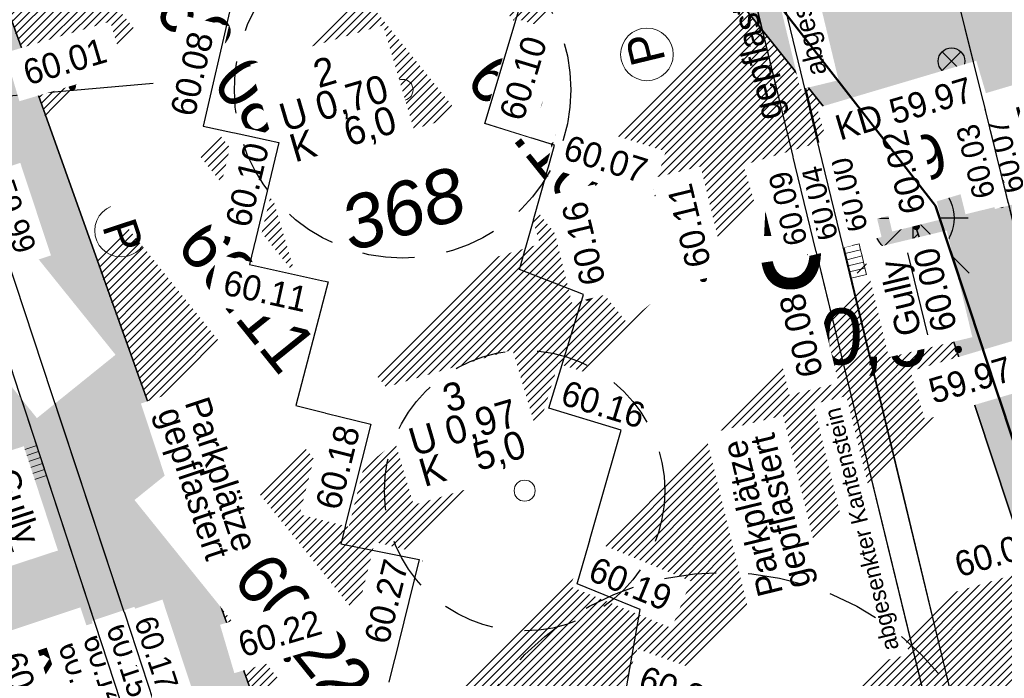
# Model space of a CAD drawing. Header units: millimetres. Extents: x 32365810 to 32368499, y 5620272 to 5622478.
# Tile 185 of 249: x 32366714 to 32366732, y 5620693 to 5620705. Entities that reach past the tile are written whole.
import ezdxf
from ezdxf import colors
from ezdxf.entities.mleader import LeaderData, LeaderLine
from ezdxf.math import Vec2, Vec3

# ---------------------------------------------------------------- set-up
doc = ezdxf.new("R2010")
doc.units = ezdxf.units.MM
for name, pattern in [('1000.100', [0]), ('1000.220', [1.5, 0.925, -0.575]), ('BAULINIE2', [7, 3.5, -1, 0.25, -1, 0.25, -1]), ('LTYPE310', [1, 0.5, -0.5])]:
    doc.linetypes.add(name, pattern=pattern)
doc.layers.get('0').update_dxf_attribs({"color": 1, "linetype": 'CONTINUOUS'})
for name, color, linetype in [('_HB_Baumsatzung', 251, 'CONTINUOUS'), ('_HB_Koordinat_Kreis', 7, 'CONTINUOUS'), ('_HB_Koordinat_Kreuz', 7, 'CONTINUOUS'), ('_K_Bäume_ gemessen', 251, 'CONTINUOUS'), ('_K_Höhen_ gemessen (NHN)', 251, 'CONTINUOUS'), ('_K_Leitungen Kanalbestand (AMT 66)', 251, 'CONTINUOUS'), ('_K_Topographie_ örtl. Aufnahme', 251, 'CONTINUOUS'), ('BAULINIE_B', 7, 'CONTINUOUS'), ('BAULINIE_FA', 1, 'CONTINUOUS'), ('BAULINIE_GL', 7, 'CONTINUOUS'), ('BESONDERE-VERKEHRSFLÄCHEN_FA', 40, 'CONTINUOUS'), ('KERNGEBIETE_FA', 42, 'CONTINUOUS'), ('UMGR_BESONDERE-VERKEHRSFLÄCHEN', 7, 'CONTINUOUS'), ('UMGR_KERNGEBIETE', 7, 'CONTINUOUS')]:
    doc.layers.add(name, color=color, linetype=linetype)
for name, color, linetype, lineweight in [('_HB_geplanteGeländehöhe_', 5, 'CONTINUOUS', 30), ('_HB_Legende text', 7, 'LTYPE310', 18), ('_K_Flurstücke_Grenzpunkte', 251, 'CONTINUOUS', 50), ('Wettbewerbsumgrenzung', 1, 'CONTINUOUS', 50)]:
    doc.layers.add(name, color=color, linetype=linetype, lineweight=lineweight)
doc.layers.add('_HB_Koordinat_Hintergrund_Schraffur', color=7, linetype='CONTINUOUS', true_color=0xffffff)
for name, color, linetype, transparency in [('Beschriftung Kanalbestand (AMT 66)', 7, 'CONTINUOUS', 0.75), ('Beschriftung Topographie', 7, 'CONTINUOUS', 0.75), ('Bäume_ gemessen', 7, 'CONTINUOUS', 0.75), ('Flurstücke_Grenzpunkte', 11, 'CONTINUOUS', 0.75), ('Höhen_ gemessen (NHN)', 7, 'CONTINUOUS', 0.75), ('Höhentexte_ gemessen (NHN)', 7, 'CONTINUOUS', 0.75), ('Leitungen Kanalbestand (AMT 66)', 7, 'CONTINUOUS', 0.75), ('Symbole Topographie', 7, 'CONTINUOUS', 0.75), ('Topographie_ örtl. Aufnahme', 7, 'CONTINUOUS', 0.75), ('weitere Entwässerungsleitungen', 7, 'CONTINUOUS', 0.75)]:
    doc.layers.add(name, color=color, linetype=linetype, transparency=transparency)
doc.styles.add('Arial', font='arial.ttf')
doc.styles.add('Baumdaten_ grün', font='GOTHIC.TTF')
doc.styles.add('Beschriftung Topographie_ blau', font='GOTHIC.TTF')
doc.styles.add('Flurstücksnummer - K 10 700', font='ariali.ttf')
doc.styles.add('Höhe NHN_ gemessen_ blau', font='GOTHIC.TTF')
doc.styles.add('Höhe NHN_ gemessen_ schwarz', font='GOTHIC.TTF')
doc.styles.add('Kanal_ Höhe_ NHN (Deckel_Sohle)_ lila', font='GOTHIC.TTF')
doc.styles.add('PZV', font='arial.ttf', dxfattribs={"width": 0.8})

# ---------------------------------------------------------------- blocks, each defined once
blk = doc.blocks.new('S1000.345')
at = {"color": 0, "lineweight": -2}
for p, q in [((-0.353554, 0.353554), (0.353554, -0.353554)), ((-0.353554, -0.353554), (0.353554, 0.353554))]:
    blk.add_line(p, q, dxfattribs=at)
blk.add_circle((0, 0), 0.5, dxfattribs=at)
blk = doc.blocks.new('S1000.15')
at = {"color": 0, "lineweight": -2}
for p, q in [((-0.5, 0.05), (-0.485, 0.1)), ((0.495, 0.05), (-0.5, 0.05)), ((-0.5, -0.05), (-0.5, 0)), ((-0.5, 0), (0.5, 0)), ((-0.485, 0.1), (0.49, 0.1)), ((-0.475, 0.15), (-0.455, 0.2)), ((0.475, 0.15), (-0.475, 0.15)), ((-0.455, 0.2), (0.455, 0.2)), ((-0.43, 0.25), (-0.4, 0.3)), ((0.43, 0.25), (-0.43, 0.25)), ((-0.4, 0.3), (0.395, 0.3)), ((-0.355, 0.35), (-0.295, 0.4)), ((0.36, 0.35), (-0.355, 0.35)), ((-0.295, 0.4), (0.3, 0.4)), ((0.22, 0.45), (-0.215, 0.45)), ((0.3, 0.4), (0.22, 0.45)), ((0.395, 0.3), (0.36, 0.35)), ((0.455, 0.2), (0.43, 0.25)), ((0.49, 0.1), (0.475, 0.15)), ((0.5, 0), (0.495, 0.05)), ((0.495, -0.05), (-0.5, -0.05)), ((-0.475, -0.15), (-0.49, -0.1)), ((-0.49, -0.1), (0.485, -0.1)), ((0.475, -0.15), (-0.475, -0.15)), ((-0.43, -0.25), (-0.455, -0.2)), ((-0.455, -0.2), (0.46, -0.2)), ((0.425, -0.25), (-0.43, -0.25)), ((-0.355, -0.35), (-0.4, -0.3)), ((-0.4, -0.3), (0.395, -0.3)), ((0.345, -0.35), (-0.355, -0.35)), ((-0.205, -0.45), (-0.29, -0.4)), ((-0.29, -0.4), (0.285, -0.4)), ((0.2, -0.45), (-0.205, -0.45)), ((0.285, -0.4), (0.345, -0.35)), ((0.395, -0.3), (0.425, -0.25)), ((0.46, -0.2), (0.475, -0.15)), ((0.485, -0.1), (0.495, -0.05))]:
    blk.add_line(p, q, dxfattribs=at)
blk.add_circle((0, 0), 0.5, dxfattribs=at)
blk = doc.blocks.new('x')
at = {"layer": '_HB_geplanteGeländehöhe_', "linetype": 'ByBlock'}
for points in [[(32366248.4914857, 5621987.05962121), (32366249.4914857, 5621988.05962121)], [(32366248.4914857, 5621988.05962121), (32366249.4914857, 5621987.05962121)]]:
    blk.add_lwpolyline(points, dxfattribs=at)
blk = doc.blocks.new('S1000.319')
at = {"color": 0, "lineweight": -2}
blk.add_circle((0, 0), 0.5, dxfattribs=at)
at = {"color": 0, "lineweight": -2, "insert": (-0.19717, -0.320478), "char_height": 0.65, "attachment_point": 7, "line_spacing_factor": 0.69, "style": 'Arial'}
blk.add_mtext('P', dxfattribs=at)
blk = doc.blocks.new('S1000.265')
at = {"color": 0, "lineweight": -2}
blk.add_circle((0, 0), 0.5, dxfattribs=at)
blk = doc.blocks.new('S1000.507', base_point=(0, -0.25))
at = {"color": 0, "lineweight": -2}
for p, q in [((-0.5, 0.25), (-0.3, 0.25)), ((-0.5, -0.25), (-0.5, 0.25)), ((-0.3, 0.25), (-0.1, 0.25)), ((-0.3, 0.25), (-0.3, -0.25)), ((-0.1, 0.25), (0.1, 0.25)), ((-0.1, 0.25), (-0.1, -0.25)), ((0.1, 0.25), (0.3, 0.25)), ((0.1, 0.25), (0.1, -0.25)), ((0.3, 0.25), (0.5, 0.25)), ((0.3, 0.25), (0.3, -0.25)), ((0.5, 0.25), (0.5, -0.25)), ((-0.3, -0.25), (-0.5, -0.25)), ((-0.1, -0.25), (-0.3, -0.25)), ((0.1, -0.25), (-0.1, -0.25)), ((0.3, -0.25), (0.1, -0.25)), ((0.5, -0.25), (0.3, -0.25))]:
    blk.add_line(p, q, dxfattribs=at)
blk = doc.blocks.new('O805')
at = {"layer": 'Flurstücke_Grenzpunkte', "color": 7, "lineweight": 18, "insert": (32366221.121325, 5622059.2882), "char_height": 0.95, "attachment_point": 5, "rotation": 16.51246735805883, "line_spacing_factor": 0.69, "style": 'Flurstücksnummer - K 10 700', "bg_fill": 2}
blk.add_mtext('368', dxfattribs=at)

msp = doc.modelspace()

# ---------------------------------------------------------------- hatches: boundary and pattern name
at = {"layer": '_HB_Koordinat_Hintergrund_Schraffur', "linetype": 'ByBlock'}
msp.add_hatch(color=256, dxfattribs=at).paths.add_polyline_path([(32366730.77775655, 5620701.378901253, 1), (32366729.30730045, 5620701.378901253, 1)])
at = {"layer": 'BESONDERE-VERKEHRSFLÄCHEN_FA', "true_color": 0xffd24a}
h = msp.add_hatch(dxfattribs=at)
h.set_pattern_fill('AWS_VBZF', color=41, scale=0.5, style=0, pattern_type=2)
h.set_pattern_definition([(45, (503.2695410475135, -1357.696340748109), (0, 7.071067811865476), [5.2, -4.8]), (45, (503.1281196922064, -1357.696340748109), (0, 7.071067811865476), [5.4, -4.6]), (45, (502.9866983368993, -1357.696340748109), (0, 7.071067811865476), [5.6, -4.4]), (45, (502.8452769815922, -1357.696340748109), (0, 7.071067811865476), [5.8, -4.2]), (45, (502.7038556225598, -1357.696340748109), (0, 7.071067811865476), [6, -4]), (45, (502.5624342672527, -1357.696340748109), (0, 7.071067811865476), [6.2, -3.8]), (45, (502.4210129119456, -1357.696340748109), (0, 7.071067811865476), [6.4, -3.6]), (45, (502.2795915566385, -1357.696340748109), (0, 7.071067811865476), [6.6, -3.4]), (45, (502.1381701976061, -1357.696340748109), (0, 7.071067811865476), [6.8, -3.2]), (45, (501.996748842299, -1357.696340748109), (0, 7.071067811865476), [7, -3]), (45, (501.8553274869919, -1357.696340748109), (0, 7.071067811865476), [7.2, -2.8]), (45, (501.7139061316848, -1357.696340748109), (0, 7.071067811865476), [7.4, -2.6]), (45, (501.5724847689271, -1357.696340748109), (0, 7.071067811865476), [7.6, -2.4]), (45, (501.4310634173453, -1357.696340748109), (0, 7.071067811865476), [7.8, -2.2]), (45, (501.2896420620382, -1357.696340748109), (0, 7.071067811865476), [8, -2]), (45, (501.1482207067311, -1357.696340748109), (0, 7.071067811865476), [8.2, -1.8]), (45, (501.0067993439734, -1357.696340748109), (0, 7.071067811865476), [8.4, -1.6]), (45, (500.8653779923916, -1357.696340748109), (0, 7.071067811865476), [8.6, -1.4]), (45, (500.7239566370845, -1357.696340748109), (0, 7.071067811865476), [8.8, -1.2]), (45, (500.5825352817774, -1357.696340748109), (0, 7.071067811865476), [9, -1]), (45, (500.4411139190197, -1357.696340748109), (0, 7.071067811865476), [9.2, -0.8]), (45, (500.2996925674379, -1357.696340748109), (0, 7.071067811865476), [9.4, -0.6]), (45, (500.1582712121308, -1357.696340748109), (0, 7.071067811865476), [9.6, -0.4]), (45, (500.0168498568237, -1357.696340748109), (7.071067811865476, 0), [9.8, -0.2]), (45, (503.4109624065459, -1357.696340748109), (7.071067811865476, 0), [5, -5]), (45, (499.8754285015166, -1357.696340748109), (7.071067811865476, 0), [10]), (45, (499.8754285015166, -1353.170857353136), (7.071067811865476, 0), [3.6, -6.4]), (45, (499.8754285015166, -1353.312278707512), (7.071067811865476, 0), [3.8, -6.2]), (45, (499.8754285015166, -1353.453700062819), (7.071067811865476, 0), [4, -6]), (45, (499.8754285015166, -1353.595121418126), (7.071067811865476, 0), [4.2, -5.8]), (45, (499.8754285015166, -1353.73654277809), (7.071067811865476, 0), [4.4, -5.6]), (45, (499.8754285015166, -1353.877964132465), (7.071067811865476, 0), [4.6, -5.4]), (45, (499.8754285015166, -1354.019385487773), (0, 7.071067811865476), [4.8, -5.2]), (45, (499.8754285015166, -1354.16080684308), (7.071067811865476, 0), [5, -5]), (45, (499.8754285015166, -1352.60517194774), (7.071067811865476, 0), [2.8, -7.2]), (45, (499.8754285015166, -1352.746593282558), (7.071067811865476, 0), [3, -7]), (45, (499.8754285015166, -1352.888014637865), (7.071067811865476, 0), [3.2, -6.8]), (45, (499.8754285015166, -1353.029435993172), (7.071067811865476, 0), [3.4, -6.6]), (45, (499.8754285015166, -1351.190958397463), (7.071067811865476, 0), [0.8, -9.2]), (45, (499.8754285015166, -1351.049537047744), (7.071067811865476, 0), [0.6, -9.4]), (45, (499.8754285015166, -1351.190958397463), (7.071067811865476, 0), [0.8, -9.2]), (45, (499.8754285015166, -1351.332379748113), (7.071067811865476, 0), [1, -9]), (45, (499.8754285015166, -1351.473801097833), (7.071067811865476, 0), [1.2, -8.8]), (45, (499.8754285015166, -1351.615222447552), (7.071067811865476, 0), [1.4, -8.6]), (45, (499.8754285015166, -1351.756643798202), (7.071067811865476, 0), [1.6, -8.4]), (45, (499.8754285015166, -1352.039486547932), (7.071067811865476, 0), [2, -8]), (45, (499.8754285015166, -1352.180907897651), (7.071067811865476, 0), [2.2, -7.8]), (45, (499.8754285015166, -1352.322329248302), (7.071067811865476, 0), [2.4, -7.6]), (45, (499.8754285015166, -1352.463750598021), (7.071067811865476, 0), [2.6, -7.4]), (45, (499.8754285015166, -1351.898065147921), (7.071067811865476, 0), [1.8, -8.2]), (45, (499.8754285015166, -1350.908115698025), (7.071067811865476, 0), [0.4, -9.6]), (45, (499.8754285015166, -1350.766694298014), (0, 7.071067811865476), [0.2, -9.8])])
h.paths.add_polyline_path([(32366719.8224795, 5620688.519158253), (32366731.1406285, 5620675.183563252), (32366714.38044531, 5620662.955451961), (32366717.80558067, 5620652.197110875), (32366724.4254285, 5620654.229659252), (32366743.4584285, 5620659.978659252), (32366743.72530459, 5620660.058965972), (32366743.1710545, 5620661.732718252), (32366730.0425285, 5620701.378901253), (32366716.0852575, 5620718.810685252), (32366713.2464285, 5620722.931659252), (32366709.4674285, 5620727.586659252), (32366703.4251335, 5620722.754929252), (32366707.1235985, 5620717.591997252), (32366707.7475385, 5620715.425424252), (32366708.88378613, 5620711.47991374), (32366711.2652425, 5620712.478341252)], flags=0)
at = {"layer": 'KERNGEBIETE_FA'}
msp.add_hatch(color=256, dxfattribs=at).paths.add_polyline_path([(32366705.2674285, 5620656.306659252), (32366714.38044531, 5620662.95545196), (32366731.1406285, 5620675.183563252), (32366719.8224795, 5620688.519158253), (32366711.2652425, 5620712.478341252), (32366708.8837855, 5620711.479915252), (32366707.7475385, 5620715.425424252), (32366707.1235985, 5620717.591997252), (32366703.47376654, 5620722.687039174), (32366703.4251335, 5620722.754929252), (32366709.4674285, 5620727.586659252), (32366713.2464285, 5620722.931659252), (32366716.0852575, 5620718.810685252), (32366730.0425285, 5620701.378901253), (32366743.1710545, 5620661.732718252), (32366767.9134285, 5620669.954659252), (32366773.8814285, 5620671.893659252), (32366779.8604285, 5620673.836659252), (32366785.7934285, 5620675.726659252), (32366799.3534285, 5620680.171659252), (32366795.2334285, 5620696.616659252), (32366793.4664285, 5620703.779659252), (32366791.8854285, 5620710.185659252), (32366791.8204285, 5620710.457659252), (32366791.32757302, 5620712.499503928), (32366791.32720713, 5620712.501019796), (32366782.88164983, 5620747.490011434), (32366782.3304285, 5620749.773659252), (32366779.2794285, 5620762.409659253), (32366774.3714285, 5620775.592659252), (32366766.3304285, 5620772.552659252), (32366764.5794285, 5620776.186659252), (32366756.7024285, 5620771.880659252), (32366748.3894285, 5620767.336659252), (32366745.6674285, 5620765.882659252), (32366742.5764285, 5620764.231659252), (32366735.2664285, 5620760.327659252), (32366720.1184285, 5620752.236659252), (32366714.0414285, 5620748.990659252), (32366709.9014285, 5620746.779659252), (32366711.2314285, 5620744.448659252), (32366709.6784285, 5620743.190659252), (32366707.1144285, 5620741.113659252), (32366705.5984285, 5620739.885659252), (32366701.9094285, 5620736.896659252), (32366695.9746285, 5620732.089638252), (32366692.1044285, 5620728.953659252), (32366687.0664285, 5620724.768659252), (32366682.4064285, 5620721.071659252), (32366679.9164285, 5620719.079659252), (32366678.8874285, 5620718.271659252), (32366674.3954285, 5620714.747659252), (32366668.3894285, 5620710.033659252), (32366659.3444285, 5620702.839659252), (32366658.9674285, 5620703.305659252), (32366649.8944285, 5620695.981659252), (32366654.8644285, 5620689.784659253), (32366667.7294285, 5620679.628659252), (32366671.8604285, 5620676.219659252), (32366674.9514285, 5620673.669659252), (32366678.0124285, 5620671.145659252), (32366681.0714285, 5620668.620659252), (32366688.7664285, 5620662.335659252), (32366693.2054285, 5620658.653659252), (32366697.0404285, 5620655.472659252), (32366698.4244285, 5620654.324659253), (32366700.2294285, 5620654.847659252)], flags=0)

# ---------------------------------------------------------------- linework, layer by layer
at = {"layer": '_HB_Baumsatzung', "linetype": '1000.220'}
msp.add_circle((32366726.6569095, 5620690.067781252), 4.998745, dxfattribs=at)
at = {"layer": '_HB_Koordinat_Kreis'}
msp.add_circle((32366730.0425285, 5620701.378901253), 0.7352280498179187, dxfattribs=at)
at = {"layer": '_HB_Koordinat_Kreuz'}
for points in [[(32366731.02945606, 5620701.378901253), (32366730.0425285, 5620701.378901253), (32366730.0425285, 5620702.36582881)], [(32366729.05560094, 5620701.378901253), (32366730.0425285, 5620701.378901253), (32366730.0425285, 5620700.391973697)]]:
    msp.add_lwpolyline(points, dxfattribs=at)
at = {"layer": '_K_Bäume_ gemessen', "linetype": '1000.220'}
for centre, radius in [((32366720.9439975, 5620703.667220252), 2.999243), ((32366723.1195925, 5620696.522919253), 2.499371)]:
    msp.add_circle(centre, radius, dxfattribs=at)
at = {"layer": '_K_Topographie_ örtl. Aufnahme', "linetype": '1000.100'}
msp.add_line((32366724.7745105, 5620717.660859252), (32366730.8570115, 5620692.329742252), dxfattribs=at)
for points in [[(32366733.0558975, 5620696.365875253), (32366727.6187255, 5620718.316898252), (32366727.6692305, 5620718.525969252)], [(32366730.3409485, 5620690.971963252), (32366724.9128085, 5620692.877117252), (32366725.1798295, 5620694.403160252), (32366724.0579095, 5620694.864921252), (32366724.8401905, 5620697.598758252), (32366723.5515295, 5620697.995243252), (32366724.1669045, 5620700.018443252), (32366723.0273155, 5620700.463910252), (32366723.6534675, 5620702.678782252), (32366722.4075585, 5620703.068528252), (32366723.0321145, 5620705.145386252), (32366721.3414425, 5620705.621216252), (32366722.4038115, 5620707.687313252), (32366721.0691755, 5620708.109675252), (32366721.8031405, 5620710.195100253), (32366720.4218395, 5620710.626358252), (32366721.1839635, 5620712.690628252), (32366719.7988595, 5620713.250113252), (32366720.5881975, 5620715.319282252), (32366719.3793995, 5620715.686507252), (32366720.0753125, 5620717.820501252), (32366724.5077125, 5620716.510117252)], [(32366724.2763655, 5620717.466949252), (32366724.5077125, 5620716.510117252), (32366727.8278515, 5620702.777556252), (32366730.3184995, 5620692.546705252)], [(32366709.6373565, 5620714.156565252), (32366715.2940725, 5620712.800525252), (32366714.9412455, 5620710.540547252), (32366716.3187425, 5620710.237518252), (32366715.7448845, 5620708.004518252), (32366717.0841125, 5620707.720050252), (32366716.5943405, 5620705.512655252), (32366717.8938815, 5620705.211786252), (32366717.3858195, 5620703.022141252), (32366718.7356715, 5620702.728236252), (32366718.2131525, 5620700.552185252), (32366719.6134645, 5620700.244224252), (32366719.0388245, 5620698.041271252), (32366720.3761495, 5620697.709850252), (32366719.8392685, 5620695.574404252), (32366721.2387185, 5620695.294493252), (32366720.6977325, 5620693.107183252), (32366722.0024705, 5620692.737061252), (32366721.5014555, 5620690.573143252), (32366722.8407655, 5620690.216626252), (32366722.3167385, 5620688.200726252), (32366717.6862025, 5620689.200852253), (32366710.1093785, 5620712.091355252)], [(32366717.4039765, 5620688.325026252), (32366717.0484285, 5620689.320659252), (32366709.2664325, 5620713.017060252)]]:
    msp.add_lwpolyline(points, dxfattribs=at)
at = {"layer": 'BAULINIE_B', "linetype": 'BAULINIE2', "const_width": 0.4, "flags": 128}
msp.add_lwpolyline([(32366709.62798071, 5620727.706213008), (32366713.40666515, 5620723.051601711), (32366716.24587756, 5620718.930071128), (32366730.22109903, 5620701.47586808), (32366743.29797884, 5620661.985648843), (32366767.85099308, 5620670.144665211), (32366773.81961633, 5620672.083867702), (32366779.79916923, 5620674.027047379), (32366785.73192525, 5620675.916969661), (32366799.11416693, 5620680.30370006), (32366795.03933637, 5620696.568406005), (32366793.27225468, 5620703.731737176), (32366791.69107749, 5620710.138455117), (32366791.62595862, 5620710.41095253), (32366791.13315655, 5620712.452575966), (32366791.13279061, 5620712.454092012), (32366782.68723331, 5620747.44308365), (32366782.13601533, 5620749.726717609), (32366779.08782298, 5620762.351089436), (32366774.25413063, 5620775.334497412), (32366766.22978142, 5620772.30079245), (32366764.49063668, 5620775.910188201), (32366756.79835567, 5620771.705165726), (32366748.48451025, 5620767.160703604), (32366745.76165573, 5620765.706247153), (32366742.67064634, 5620764.055242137), (32366735.36065554, 5620760.151247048), (32366720.21265763, 5620752.060248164), (32366714.13564566, 5620748.814241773), (32366710.17706926, 5620746.700132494), (32366711.48934427, 5620744.400197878), (32366709.8043187, 5620743.03525122), (32366707.24031533, 5620740.958248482), (32366705.72433599, 5620739.730265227), (32366702.03531021, 5620736.741244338), (32366696.10053993, 5620731.934247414), (32366692.23128717, 5620728.79903596), (32366687.19249386, 5620724.613376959), (32366682.53104959, 5620720.915231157), (32366680.040659, 5620718.922918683), (32366679.0108752, 5620718.114303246), (32366674.51891181, 5620714.590331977), (32366668.51341932, 5620709.876730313), (32366659.31369141, 5620702.55966645), (32366658.93759675, 5620703.024547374), (32366650.17518257, 5620695.951261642), (32366655.00621334, 5620689.927539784), (32366667.85505408, 5620679.784296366), (32366671.98770287, 5620676.373935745), (32366675.07866534, 5620673.823966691), (32366678.13974484, 5620671.299901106), (32366681.19834569, 5620668.775230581), (32366688.89353098, 5620662.490079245), (32366693.33311366, 5620658.807595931), (32366697.16811496, 5620655.626594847), (32366698.47055177, 5620654.546249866), (32366700.17379466, 5620655.039765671), (32366705.17798463, 5620656.488974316), (32366730.8488573, 5620675.218261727), (32366719.64639786, 5620688.417545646), (32366711.14789596, 5620712.212277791), (32366708.75380482, 5620711.208554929), (32366707.5553494, 5620715.37007672), (32366706.94094487, 5620717.503538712), (32366703.31117872, 5620722.570569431)], dxfattribs=at)
at = {"layer": 'BAULINIE_FA', "const_width": 0.9}
for points in [[(32366709.82207423, 5620727.863781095), (32366713.60696098, 5620723.201529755), (32366716.44665265, 5620719.079303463), (32366730.44431219, 5620701.597076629), (32366743.45663427, 5620662.301812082)], [(32366719.42629581, 5620688.290529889), (32366711.00121278, 5620711.879698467), (32366708.59132897, 5620710.869354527), (32366707.31511302, 5620715.300892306), (32366706.71262782, 5620717.392965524), (32366703.10794394, 5620722.424982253)]]:
    msp.add_lwpolyline(points, dxfattribs=at)
at = {"layer": 'BAULINIE_GL'}
for points in [[(32366709.47270588, 5620727.580158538), (32366713.2464285, 5620722.931659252), (32366716.0852575, 5620718.810685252), (32366730.0425285, 5620701.378901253), (32366743.1710545, 5620661.732718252)], [(32366719.8224795, 5620688.519158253), (32366711.2652425, 5620712.478341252), (32366708.8837855, 5620711.479915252), (32366707.7475385, 5620715.425424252), (32366707.1235985, 5620717.591997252), (32366703.47376654, 5620722.687039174)]]:
    msp.add_lwpolyline(points, dxfattribs=at)
at = {"layer": 'UMGR_BESONDERE-VERKEHRSFLÄCHEN'}
msp.add_lwpolyline([(32366719.8224795, 5620688.519158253), (32366731.1406285, 5620675.183563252), (32366714.38044531, 5620662.955451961), (32366717.80558067, 5620652.197110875), (32366724.4254285, 5620654.229659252), (32366743.4584285, 5620659.978659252), (32366743.72530459, 5620660.058965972), (32366743.1710545, 5620661.732718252), (32366730.0425285, 5620701.378901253), (32366716.0852575, 5620718.810685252), (32366713.2464285, 5620722.931659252), (32366709.4674285, 5620727.586659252), (32366703.4251335, 5620722.754929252), (32366707.1235985, 5620717.591997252), (32366707.7475385, 5620715.425424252), (32366708.88378613, 5620711.47991374), (32366711.2652425, 5620712.478341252)], close=True, dxfattribs=at)
at = {"layer": 'UMGR_KERNGEBIETE'}
msp.add_lwpolyline([(32366719.8224795, 5620688.519158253), (32366711.2652425, 5620712.478341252), (32366708.8837855, 5620711.479915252), (32366707.7475385, 5620715.425424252), (32366707.1235985, 5620717.591997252), (32366703.47376654, 5620722.687039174), (32366703.4251335, 5620722.754929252), (32366709.4674285, 5620727.586659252), (32366713.2464285, 5620722.931659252), (32366716.0852575, 5620718.810685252), (32366730.0425285, 5620701.378901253), (32366743.1710545, 5620661.732718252)], dxfattribs=at)

# ---------------------------------------------------------------- block references
at = {"layer": '_HB_geplanteGeländehöhe_', "color": 5, "linetype": 'ByBlock', "xscale": 2, "yscale": 2, "zscale": 2}
msp.add_blockref('x', (-32365767.93529612, -5623273.722296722), dxfattribs=at)
at = {"layer": '_K_Höhen_ gemessen (NHN)', "xscale": 0.1125, "yscale": 0.1125, "zscale": 0.1125}
for p in [(32366717.2714285, 5620703.065659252), (32366718.2131525, 5620700.552185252), (32366718.8864285, 5620693.530659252)]:
    msp.add_blockref('S1000.15', p, dxfattribs=at)
at = {"layer": '_K_Leitungen Kanalbestand (AMT 66)', "xscale": 0.475, "yscale": 0.475, "zscale": 0.475}
msp.add_blockref('S1000.345', (32366730.7293105, 5620704.178693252), dxfattribs=at)
at = {"layer": 'Bäume_ gemessen', "color": 7, "lineweight": 18, "xscale": 0.375, "yscale": 0.375, "zscale": 0.375}
for p in [(32366720.9439955, 5620703.667219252, 60.198), (32366723.1195905, 5620696.522918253, 60.258)]:
    msp.add_blockref('S1000.265', p, dxfattribs=at)
at = {"layer": 'Höhen_ gemessen (NHN)', "color": 7, "lineweight": 18, "xscale": 0.1125, "yscale": 0.1125, "zscale": 0.1125}
for p in [(32366715.0534265, 5620703.725658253, 60.008), (32366718.7356695, 5620702.728235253, 60.099), (32366730.1024265, 5620701.232658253, 60.021), (32366728.6914265, 5620700.903658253, 60.045), (32366728.8384265, 5620700.948658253, 59.997), (32366728.2134265, 5620700.764658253, 60.087), (32366726.3054265, 5620700.304658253, 60.11), (32366727.8312155, 5620700.171930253, 60.076), (32366724.2474265, 5620699.968658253, 60.165), (32366730.8510415, 5620699.039819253, 59.968), (32366723.5515275, 5620697.995242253, 60.159), (32366720.3761475, 5620697.709849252, 60.179), (32366721.2387165, 5620695.294492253, 60.269), (32366724.0579075, 5620694.864920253, 60.191)]:
    msp.add_blockref('S1000.15', p, dxfattribs=at)
at = {"layer": 'Leitungen Kanalbestand (AMT 66)', "color": 7, "lineweight": 18, "xscale": 0.475, "yscale": 0.475, "zscale": 0.475}
msp.add_blockref('S1000.345', (32366730.7293085, 5620704.178692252, 59.974), dxfattribs=at)
at = {"layer": 'Leitungen Kanalbestand (AMT 66)', "color": 251, "lineweight": 18, "xscale": 0.475, "yscale": 0.475, "zscale": 0.475}
msp.add_blockref('S1000.345', (32366730.7293105, 5620704.178693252, 59.974), dxfattribs=at)
at = {"layer": 'Symbole Topographie', "color": 7, "lineweight": 18, "xscale": 0.9375, "yscale": 0.9375, "zscale": 0.9375, "rotation": 288.314688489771}
msp.add_blockref('S1000.319', (32366715.9240515, 5620701.157606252), dxfattribs=at)
at = {"layer": 'weitere Entwässerungsleitungen', "color": 7, "lineweight": 18, "xscale": 0.5625, "yscale": 0.5625, "zscale": 0.5625}
for p, rotation in [((32366728.8746835, 5620700.585315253, 59.997), 283.5022228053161), ((32366714.5074265, 5620697.058075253, 59.96), 108.240234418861)]:
    msp.add_blockref('S1000.507', p, dxfattribs=dict(at, rotation=rotation))

# ---------------------------------------------------------------- texts
at = {"layer": '_HB_geplanteGeländehöhe_', "color": 5, "linetype": 'ByBlock', "insert": (32366727.60892722, 5620699.797838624), "char_height": 1, "width": 5.600000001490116, "attachment_point": 1, "rotation": 358.59993279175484, "style": 'Arial'}
msp.add_mtext('60,6', dxfattribs=at)

# ---------------------------------------------------------------- next in the draw order: texts
at = {"layer": '_K_Höhen_ gemessen (NHN)', "char_height": 0.9, "width": 6.48035329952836, "attachment_point": 8, "rotation": 308.8633331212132, "line_spacing_factor": 0.69, "style": 'Höhe NHN_ gemessen_ schwarz', "bg_fill": 2}
for s, insert in [('60.08', (32366717.4108975, 5620703.900509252)), ('60.10', (32366722.97115118, 5620702.663961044)), ('59.93', (32366712.4487285, 5620700.963010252)), ('60.11', (32366717.81299311, 5620699.710281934)), ('60.22', (32366718.8192805, 5620693.757166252))]:
    msp.add_mtext(s, dxfattribs=dict(at, insert=insert))
at = {"layer": 'Beschriftung Kanalbestand (AMT 66)', "color": 251, "lineweight": 25, "char_height": 0.8, "attachment_point": 5, "line_spacing_factor": 0.69, "style": 'Arial', "bg_fill": 2}
for s, insert, rotation in [('KD 59.97', (32366729.86761578, 5620702.330653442, 59.95), 16.51246735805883), ('KD 60.16', (32366715.29739863, 5620691.599093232, 60.132), 288.4375035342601)]:
    msp.add_mtext(s, dxfattribs=dict(at, insert=insert, rotation=rotation))
at = {"layer": 'Beschriftung Topographie', "color": 142, "lineweight": 25, "true_color": 0x0087cd, "insert": (32366727.4928155, 5620696.109624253), "char_height": 0.45, "attachment_point": 5, "rotation": 103.68217830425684, "line_spacing_factor": 0.69, "style": 'Beschriftung Topographie_ blau', "bg_fill": 2}
msp.add_mtext('Parkplätze\\Pgepflastert', dxfattribs=at)
at = {"layer": 'Bäume_ gemessen', "color": 92, "lineweight": 25, "true_color": 0x00d200, "insert": (32366722.0355185, 5620697.606270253, 60.234), "char_height": 0.5, "attachment_point": 5, "rotation": 16.444954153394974, "line_spacing_factor": 0.69, "style": 'Baumdaten_ grün', "bg_fill": 2}
msp.add_mtext('3\\PU 0,97\\PK   5,0', dxfattribs=at)
at = {"layer": 'Höhentexte_ gemessen (NHN)', "color": 7, "lineweight": 25, "char_height": 0.45, "attachment_point": 8, "rotation": 103.68217830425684, "line_spacing_factor": 0.69, "style": 'Höhe NHN_ gemessen_ schwarz', "bg_fill": 2}
for s, insert in [('60.11', (32366726.2740515, 5620701.298253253, 60.086)), ('60.16', (32366724.3939155, 5620700.981911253, 60.141))]:
    msp.add_mtext(s, dxfattribs=dict(at, insert=insert))
at = {"layer": 'Höhentexte_ gemessen (NHN)', "color": 142, "lineweight": 25, "true_color": 0x0087cd, "char_height": 0.45, "line_spacing_factor": 0.69, "style": 'Höhe NHN_ gemessen_ blau', "bg_fill": 2}
for s, insert, attachment_point, rotation in [('60.08', (32366727.8723415, 5620700.019620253, 60.052), 6, 103.68217830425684), ('60.16', (32366723.7340955, 5620698.063492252, 60.135), 7, 342.89833257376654), ('60.18', (32366720.1937725, 5620697.612582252, 60.155), 9, 75.88753548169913), ('60.06', (32366732.1866285, 5620695.832898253, 60.061), 3, 16.44722074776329), ('60.19', (32366724.2219135, 5620694.936342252, 60.167), 7, 337.6288435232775), ('60.20', (32366725.1178345, 5620692.981596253, 60.175), 7, 340.660065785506)]:
    msp.add_mtext(s, dxfattribs=dict(at, insert=insert, attachment_point=attachment_point, rotation=rotation))
at = {"layer": 'weitere Entwässerungsleitungen', "color": 200, "lineweight": 25, "true_color": 0xd600ff, "insert": (32366713.7670005, 5620696.147070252, 59.936), "char_height": 0.45, "attachment_point": 5, "rotation": 288.18040099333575, "line_spacing_factor": 0.69, "style": 'Kanal_ Höhe_ NHN (Deckel_Sohle)_ lila', "bg_fill": 2}
msp.add_mtext('\\SGully/59.96;', dxfattribs=at)

# ---------------------------------------------------------------- next in the draw order: block references
at = {"layer": 'Höhen_ gemessen (NHN)', "color": 7, "lineweight": 18, "xscale": 0.1125, "yscale": 0.1125, "zscale": 0.1125}
for p in [(32366717.2714265, 5620703.065658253, 60.078), (32366722.4075565, 5620703.068527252, 60.103), (32366723.6534655, 5620702.678781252, 60.072), (32366731.6134265, 5620701.619658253, 60.033), (32366718.2131505, 5620700.552184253, 60.111), (32366718.8864265, 5620693.530658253, 60.216)]:
    msp.add_blockref('S1000.15', p, dxfattribs=at)
at = {"layer": 'Symbole Topographie', "color": 7, "lineweight": 18, "xscale": 0.9374999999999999, "yscale": 0.9374999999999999, "zscale": 0.9374999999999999, "rotation": 103.591655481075}
msp.add_blockref('S1000.319', (32366725.2995165, 5620704.299673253), dxfattribs=at)

# ---------------------------------------------------------------- next in the draw order: texts
at = {"layer": '_K_Flurstücke_Grenzpunkte', "lineweight": 18, "insert": (32366720.9467535, 5620701.541859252), "char_height": 1.3, "attachment_point": 5, "rotation": 16.51246735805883, "line_spacing_factor": 0.69, "style": 'Flurstücksnummer - K 10 700', "bg_fill": 2}
msp.add_mtext('368', dxfattribs=at)
at = {"layer": 'Beschriftung Topographie', "color": 142, "lineweight": 25, "true_color": 0x0087cd, "attachment_point": 5, "line_spacing_factor": 0.69, "style": 'Beschriftung Topographie_ blau', "bg_fill": 2}
for s, insert, char_height, rotation in [('Parkplätze\\Pgepflastert', (32366717.4024865, 5620696.713806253), 0.45, 288.2602135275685), ('abgesenkter Kantenstein', (32366729.1678095, 5620695.845541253), 0.3, 103.68217830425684)]:
    msp.add_mtext(s, dxfattribs=dict(at, insert=insert, char_height=char_height, rotation=rotation))
at = {"layer": 'Höhentexte_ gemessen (NHN)', "color": 7, "lineweight": 25, "attachment_point": 8, "line_spacing_factor": 0.69, "style": 'Höhe NHN_ gemessen_ schwarz', "bg_fill": 2}
for s, insert, char_height, rotation in [('60.08', (32366717.4108955, 5620703.900508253, 60.054), 0.45, 76.93684729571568), ('60.22', (32366718.8192785, 5620693.757165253, 60.216), 0.45, 16.51246735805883), ('60.12', (32366715.0033315, 5620693.115338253, 60.094), 0.4, 288.2402288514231), ('60.11', (32366713.9969365, 5620692.838348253, 60.088), 0.45, 288.2402288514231)]:
    msp.add_mtext(s, dxfattribs=dict(at, insert=insert, char_height=char_height, rotation=rotation))
at = {"layer": 'Höhentexte_ gemessen (NHN)', "color": 142, "lineweight": 25, "true_color": 0x0087cd, "char_height": 0.45, "line_spacing_factor": 0.69, "style": 'Höhe NHN_ gemessen_ blau', "bg_fill": 2}
for s, insert, attachment_point, rotation in [('60.10', (32366722.6599665, 5620703.219146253, 60.079), 1, 73.26282312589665), ('60.07', (32366723.8464005, 5620702.654715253, 60.048), 4, 342.6292306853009), ('60.10', (32366718.5734375, 5620702.653863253, 60.075), 9, 76.49760336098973), ('60.27', (32366721.0571595, 5620695.223576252, 60.245), 9, 76.10784713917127)]:
    msp.add_mtext(s, dxfattribs=dict(at, insert=insert, attachment_point=attachment_point, rotation=rotation))

# ---------------------------------------------------------------- next in the draw order: leaders
at = {"layer": 'Beschriftung Topographie', "color": 142, "lineweight": 25, "true_color": 0x0087cd}
ml = msp.add_multileader_mtext('Standard', dxfattribs=at)
ml.set_content('gepflastert', color=(0, 135, 205), style='Beschriftung Topographie_ blau')
ml.set_leader_properties(linetype='CONTINUOUS')
ml.build(insert=Vec2(0, 0))
ml.multileader.update_dxf_attribs({"has_dogleg": 0, "dogleg_length": 0, "arrow_head_size": 0})
ctx = ml.context
ctx.base_point, ctx.char_height, ctx.arrow_head_size, ctx.landing_gap_size, ctx.plane_origin = Vec3(32366726.8061695, 5620706.284328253), 0.45, 0, 0, Vec3(499.8254265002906, -1357.746341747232)
notes = []
notes.append((ctx, [(0, (1, 1, 0), (32366730.0286712, 5620706.284328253), (0, 0), 0, [(0, [(32366727.2510145, 5620706.351340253)], 0, [])])]))
ctx.mtext.insert, ctx.mtext.text_direction, ctx.mtext.rotation, ctx.mtext.line_spacing_factor = Vec3(32366727.27857239, 5620703.083461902), Vec3(-0.2341340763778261, 0.9722043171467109), 1.80712411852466, 0.69
ml = msp.add_multileader_mtext('Standard', dxfattribs=at)
ml.set_content('gepflastert', color=(0, 135, 205), style='Beschriftung Topographie_ blau')
ml.set_leader_properties(linetype='CONTINUOUS')
ml.build(insert=Vec2(0, 0))
ml.multileader.update_dxf_attribs({"has_dogleg": 0, "dogleg_length": 0, "arrow_head_size": 0})
ctx = ml.context
ctx.base_point, ctx.char_height, ctx.arrow_head_size, ctx.landing_gap_size, ctx.plane_origin = Vec3(32366713.2759365, 5620703.784917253), 0.45, 0, 0, Vec3(499.8254265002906, -1357.746341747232)
notes.append((ctx, [(0, (1, 1, 0), (32366716.4984382, 5620703.784917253), (0, 0), 0, [(0, [(32366712.6825265, 5620703.456492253)], 0, [])])]))
ctx.mtext.insert, ctx.mtext.text_direction, ctx.mtext.rotation, ctx.mtext.line_spacing_factor = Vec3(32366713.55046455, 5620703.878869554), Vec3(0.3237950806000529, -0.9461272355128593), 5.042126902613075, 0.69
for ctx, leaders in notes:
    for number, flags, end, landing, length, lines in leaders:
        leader = LeaderData()
        leader.index, (leader.has_last_leader_line, leader.has_dogleg_vector, leader.attachment_direction) = number, flags
        leader.last_leader_point, leader.dogleg_vector, leader.dogleg_length = Vec3(end), Vec3(landing), length
        for number, points, colour, breaks in lines:
            line = LeaderLine()
            line.index, line.vertices, line.color, line.breaks = number, Vec3.list(points), colors.encode_raw_color(colour), breaks
            leader.lines.append(line)
        ctx.leaders.append(leader)

# ---------------------------------------------------------------- next in the draw order: texts
at = {"layer": '_HB_Legende text', "insert": (32366721.66605051, 5620705.471483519), "char_height": 2, "width": 72.02427216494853, "attachment_point": 1, "style": 'PZV'}
msp.add_mtext('\\P         5', dxfattribs=at)
at = {"layer": 'Beschriftung Kanalbestand (AMT 66)', "color": 200, "lineweight": 25, "true_color": 0xd600ff, "insert": (32366729.8831175, 5620703.330532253, 59.95), "char_height": 0.45, "attachment_point": 5, "rotation": 16.51246735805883, "line_spacing_factor": 0.69, "style": 'Kanal_ Höhe_ NHN (Deckel_Sohle)_ lila', "bg_fill": 2}
msp.add_mtext('KD 59.97', dxfattribs=at)
at = {"layer": 'Beschriftung Topographie', "color": 142, "lineweight": 25, "true_color": 0x0087cd, "insert": (32366727.8392735, 5620706.215834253), "char_height": 0.35, "attachment_point": 5, "rotation": 103.54540759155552, "line_spacing_factor": 0.69, "style": 'Beschriftung Topographie_ blau', "bg_fill": 2}
msp.add_mtext('abgesenkter Bordstein', dxfattribs=at)
at = {"layer": 'Bäume_ gemessen', "color": 92, "lineweight": 25, "true_color": 0x00d200, "insert": (32366719.7283765, 5620703.391440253, 60.174), "char_height": 0.5, "attachment_point": 5, "rotation": 16.445009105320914, "line_spacing_factor": 0.69, "style": 'Baumdaten_ grün', "bg_fill": 2}
msp.add_mtext('2\\PU 0,70\\PK   6,0', dxfattribs=at)
at = {"layer": 'Höhentexte_ gemessen (NHN)', "color": 7, "lineweight": 25, "attachment_point": 8, "line_spacing_factor": 0.69, "style": 'Höhe NHN_ gemessen_ schwarz', "bg_fill": 2}
for s, insert, char_height, rotation in [('60.01', (32366714.9862785, 5620703.952165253, 60.008), 0.45, 16.51246735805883), ('59.99', (32366713.8252935, 5620701.350205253, 59.964), 0.4, 288.314696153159), ('60.14', (32366715.4400375, 5620693.251663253, 60.119), 0.4, 288.2402288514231)]:
    msp.add_mtext(s, dxfattribs=dict(at, insert=insert, char_height=char_height, rotation=rotation))
at = {"layer": 'Höhentexte_ gemessen (NHN)', "color": 142, "lineweight": 25, "true_color": 0x0087cd, "insert": (32366718.5488105, 5620700.303235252, 60.087), "char_height": 0.45, "attachment_point": 2, "rotation": 347.5967894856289, "line_spacing_factor": 0.69, "style": 'Höhe NHN_ gemessen_ blau', "bg_fill": 2}
msp.add_mtext('60.11', dxfattribs=at)
at = {"layer": 'weitere Entwässerungsleitungen', "color": 200, "lineweight": 25, "true_color": 0xd600ff, "insert": (32366730.1300215, 5620700.030621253, 59.973), "char_height": 0.45, "attachment_point": 5, "rotation": 103.50221612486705, "line_spacing_factor": 0.69, "style": 'Kanal_ Höhe_ NHN (Deckel_Sohle)_ lila', "bg_fill": 2}
msp.add_mtext('\\SGully/60.00;', dxfattribs=at)

# ---------------------------------------------------------------- next in the draw order: texts
at = {"layer": 'Höhentexte_ gemessen (NHN)', "color": 7, "lineweight": 25, "attachment_point": 8, "line_spacing_factor": 0.69, "style": 'Höhe NHN_ gemessen_ schwarz', "bg_fill": 2}
for s, insert, char_height, rotation in [('60.07', (32366731.8826885, 5620702.532475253, 60.066), 0.4, 103.91191352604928), ('60.02', (32366730.0999655, 5620702.254781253, 59.997), 0.45, 103.91191352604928), ('60.00', (32366729.0908955, 5620701.843368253, 59.973), 0.4, 103.50221612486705), ('60.15', (32366715.8586285, 5620693.437543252, 60.127), 0.4, 288.2402288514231)]:
    msp.add_mtext(s, dxfattribs=dict(at, insert=insert, char_height=char_height, rotation=rotation))
at = {"layer": 'Höhentexte_ gemessen (NHN)', "color": 142, "lineweight": 25, "true_color": 0x0087cd, "insert": (32366731.0031805, 5620698.713797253), "char_height": 0.45, "attachment_point": 2, "rotation": 16.510546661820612, "line_spacing_factor": 0.69, "style": 'Höhe NHN_ gemessen_ blau', "bg_fill": 2}
msp.add_mtext('59.97', dxfattribs=at)

# ---------------------------------------------------------------- next in the draw order: texts
at = {"layer": 'Höhentexte_ gemessen (NHN)', "color": 7, "lineweight": 25, "char_height": 0.4, "attachment_point": 8, "line_spacing_factor": 0.69, "style": 'Höhe NHN_ gemessen_ schwarz', "bg_fill": 2}
for s, insert, rotation in [('60.03', (32366731.3591175, 5620702.438531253, 60.033), 103.91191352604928), ('60.04', (32366728.5598345, 5620701.690114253, 60.045), 103.68217830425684), ('60.17', (32366716.3596155, 5620693.565464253, 60.147), 288.314696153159)]:
    msp.add_mtext(s, dxfattribs=dict(at, insert=insert, rotation=rotation))

# ---------------------------------------------------------------- next in the draw order: texts
at = {"layer": 'Höhentexte_ gemessen (NHN)', "color": 7, "lineweight": 25, "insert": (32366728.0125865, 5620701.598843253, 60.063), "char_height": 0.4, "attachment_point": 8, "rotation": 103.68217830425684, "line_spacing_factor": 0.69, "style": 'Höhe NHN_ gemessen_ schwarz', "bg_fill": 2}
msp.add_mtext('60.09', dxfattribs=at)

# ---------------------------------------------------------------- next in the draw order: block references
at = {"layer": 'Flurstücke_Grenzpunkte', "color": 7, "true_color": 0xffffff}
msp.add_blockref('O805', (499.8254265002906, -1357.746341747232), dxfattribs=at)

# ---------------------------------------------------------------- next in the draw order: linework, layer by layer
at = {"layer": 'Bäume_ gemessen', "color": 92, "linetype": '1000.220', "lineweight": 25, "true_color": 0x00d200}
for centre, radius in [((32366720.9439955, 5620703.667219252, 60.198), 2.999239), ((32366723.1195905, 5620696.522918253, 60.258), 2.499367), ((32366726.6569075, 5620690.067780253, 60.597), 4.998735)]:
    msp.add_circle(centre, radius, dxfattribs=at)
at = {"layer": 'Topographie_ örtl. Aufnahme', "color": 142, "linetype": '1000.100', "lineweight": 25, "true_color": 0x0087cd}
for p, q in [((32366733.0558955, 5620696.365874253, 60.061), (32366727.6187235, 5620718.316897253, 59.879)), ((32366724.7544265, 5620717.564658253, 59.888), (32366730.8570095, 5620692.329741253, 60.036)), ((32366724.5077105, 5620716.510116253, 59.841072), (32366727.8278495, 5620702.777555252, 60.034)), ((32366717.0484265, 5620689.320658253, 60.192), (32366709.2664305, 5620713.017059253, 59.677)), ((32366717.6862005, 5620689.200851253, 60.261421), (32366710.1093765, 5620712.091354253, 59.746)), ((32366717.8938795, 5620705.211785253, 60.062), (32366717.3858175, 5620703.022140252, 60.067)), ((32366722.4075565, 5620703.068527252, 60.103), (32366723.0321125, 5620705.145385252, 60.063)), ((32366723.6534655, 5620702.678781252, 60.072), (32366722.4075565, 5620703.068527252, 60.103)), ((32366717.3858175, 5620703.022140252, 60.067), (32366718.7356695, 5620702.728235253, 60.099)), ((32366718.7356695, 5620702.728235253, 60.099), (32366718.2131505, 5620700.552184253, 60.111)), ((32366727.8278495, 5620702.777555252, 60.034), (32366730.3184975, 5620692.546704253, 60.101)), ((32366723.0273135, 5620700.463909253, 60.119), (32366723.6534655, 5620702.678781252, 60.072)), ((32366718.2131505, 5620700.552184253, 60.111), (32366719.6134625, 5620700.244223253, 60.178)), ((32366724.1669025, 5620700.018442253, 60.105), (32366723.0273135, 5620700.463909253, 60.119)), ((32366719.6134625, 5620700.244223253, 60.178), (32366719.0388225, 5620698.041270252, 60.156)), ((32366723.5515275, 5620697.995242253, 60.159), (32366724.1669025, 5620700.018442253, 60.105)), ((32366719.0388225, 5620698.041270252, 60.156), (32366720.3761475, 5620697.709849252, 60.179)), ((32366724.8401885, 5620697.598757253, 60.137), (32366723.5515275, 5620697.995242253, 60.159)), ((32366720.3761475, 5620697.709849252, 60.179), (32366719.8392665, 5620695.574403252, 60.201)), ((32366724.0579075, 5620694.864920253, 60.191), (32366724.8401885, 5620697.598757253, 60.137)), ((32366719.8392665, 5620695.574403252, 60.201), (32366721.2387165, 5620695.294492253, 60.269)), ((32366721.2387165, 5620695.294492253, 60.269), (32366720.6977305, 5620693.107182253, 60.248)), ((32366725.1798275, 5620694.403159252, 60.167), (32366724.0579075, 5620694.864920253, 60.191)), ((32366724.9128065, 5620692.877116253, 60.199), (32366725.1798275, 5620694.403159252, 60.167))]:
    msp.add_line(p, q, dxfattribs=at)
at = {"layer": 'Wettbewerbsumgrenzung', "color": 6, "linetype": 'ByBlock'}
msp.add_lwpolyline([(32366743.45663427, 5620662.301812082), (32366730.44431219, 5620701.597076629), (32366713.60696098, 5620723.201529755), (32366732.63342036, 5620735.903292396), (32366749.1582234, 5620746.934988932), (32366747.97158016, 5620748.903778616), (32366752.00890711, 5620750.498741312), (32366755.24326925, 5620743.21967577), (32366770.63537052, 5620749.386268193), (32366771.21695564, 5620747.068153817), (32366771.21153137, 5620746.572603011), (32366771.97352714, 5620746.801373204), (32366781.86791763, 5620749.771916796), (32366791.06142679, 5620711.653094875), (32366778.39241817, 5620706.110836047), (32366773.7964063, 5620703.953992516), (32366773.29165131, 5620705.029573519), (32366756.68583822, 5620699.688844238), (32366762.92432971, 5620683.03165336), (32366767.77294912, 5620670.382172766), (32366743.45663427, 5620662.301812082)], dxfattribs=at)

doc.saveas('drawing.dxf')
